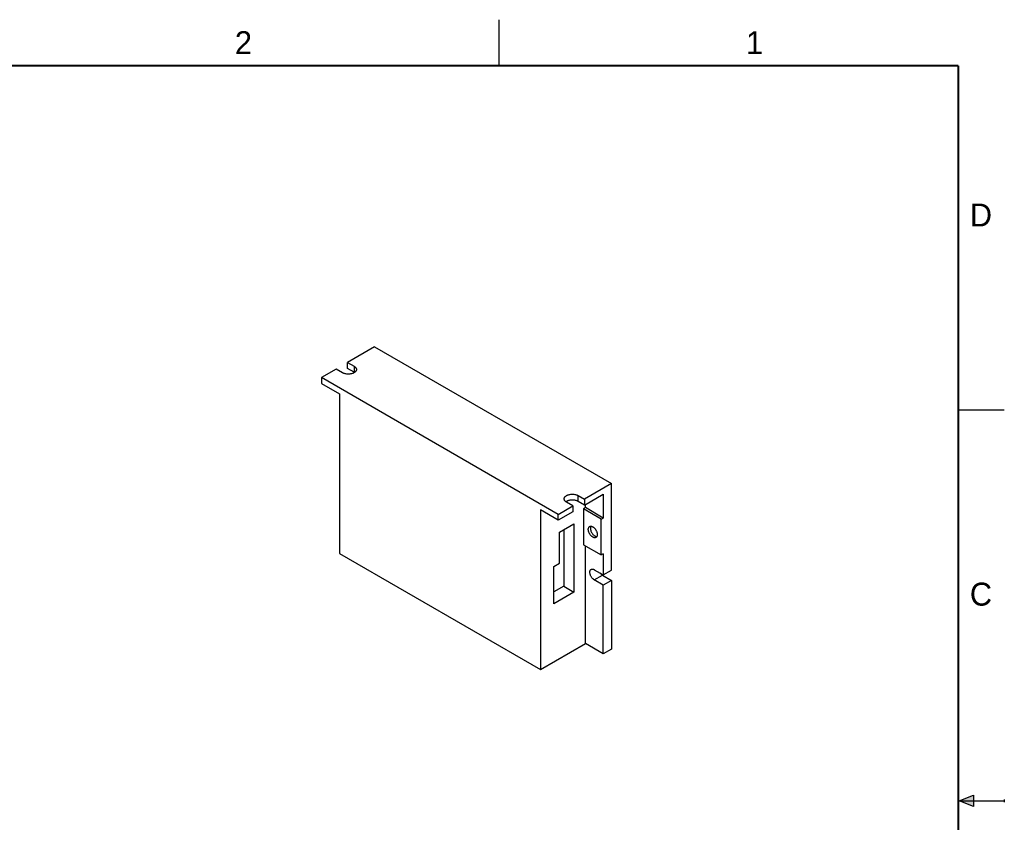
# Model space of a CAD drawing. Header units: inches. Extents: x 0 to 22, y 0 to 17.
# Tile 7 of 7: x 11.3 to 22, y 8.3 to 17. Entities that reach past the tile are written whole.
import ezdxf

# ---------------------------------------------------------------- set-up
doc = ezdxf.new("R2010")
doc.units = ezdxf.units.IN
doc.header["$LTSCALE"] = 1.21
doc.header["$MEASUREMENT"] = 0
doc.layers.get('0').update_dxf_attribs({"linetype": 'CONTINUOUS'})
doc.styles.add('TEXTSTYLE_2', font='txt')

msp = doc.modelspace()

# ---------------------------------------------------------------- hatches: boundary and pattern name
at = {"linetype": 'CONTINUOUS'}
msp.add_hatch(color=2, dxfattribs=at).paths.add_polyline_path([(21.666, 8.562), (21.666, 8.438), (21.51, 8.5)])

# ---------------------------------------------------------------- linework, layer by layer
at = {"color": 2, "linetype": 'CONTINUOUS'}
for p, q in [((16.5, 16.5), (16.5, 17)), ((22, 12.75), (21.5, 12.75)), ((21.51, 8.5), (21.666, 8.562)), ((21.51, 8.5), (22, 8.5)), ((21.666, 8.438), (21.51, 8.5)), ((21.666, 8.562), (21.666, 8.438)), ((22, 8.515), (22, 8.485))]:
    msp.add_line(p, q, dxfattribs=at)
at = {"color": 6, "linetype": 'CONTINUOUS'}
for p, q in [((15.146, 13.44), (14.852, 13.271)), ((15.146, 13.44), (17.724, 11.952)), ((14.727, 13.198), (14.567, 13.106)), ((14.797, 13.158), (14.727, 13.198)), ((14.852, 13.206), (14.852, 13.271)), ((14.852, 13.271), (14.922, 13.231)), ((14.922, 13.166), (14.852, 13.206)), ((14.922, 13.231), (14.922, 13.166)), ((14.567, 13.106), (14.567, 13.042)), ((17.145, 11.618), (14.567, 13.106)), ((14.567, 13.042), (14.762, 12.929)), ((14.762, 12.929), (14.762, 11.193)), ((17.724, 11.952), (17.43, 11.782)), ((17.724, 11.012), (17.724, 11.952)), ((17.361, 11.822), (17.43, 11.782)), ((17.361, 11.758), (17.361, 11.822)), ((17.43, 11.718), (17.635, 11.836)), ((17.635, 11.836), (17.635, 11.578)), ((17.145, 11.618), (17.305, 11.71)), ((17.305, 11.71), (17.235, 11.75)), ((17.305, 11.71), (17.305, 11.646)), ((17.43, 11.718), (17.361, 11.758)), ((17.44, 11.691), (17.418, 11.678)), ((17.43, 11.782), (17.43, 11.718)), ((17.44, 11.691), (17.44, 11.724)), ((17.635, 11.578), (17.44, 11.691)), ((17.145, 11.553), (16.95, 11.666)), ((16.95, 11.666), (16.95, 9.93)), ((17.305, 11.646), (17.145, 11.553)), ((17.145, 11.553), (17.145, 11.618)), ((17.613, 11.565), (17.418, 11.678)), ((17.418, 11.678), (17.418, 11.288)), ((17.613, 11.565), (17.635, 11.578)), ((17.159, 11.423), (17.316, 11.514)), ((17.316, 11.514), (17.316, 10.771)), ((17.613, 11.176), (17.613, 11.565)), ((17.159, 11.086), (17.159, 11.423)), ((17.205, 11.45), (17.205, 10.836)), ((17.418, 11.288), (17.613, 11.176)), ((17.44, 10.213), (17.44, 11.275)), ((14.762, 11.193), (16.95, 9.93)), ((17.635, 11.188), (17.613, 11.176)), ((17.635, 11.188), (17.635, 10.96)), ((17.098, 11.05), (17.159, 11.086)), ((17.098, 10.645), (17.098, 11.05)), ((17.537, 11.016), (17.635, 10.96)), ((17.537, 10.904), (17.627, 10.955)), ((17.627, 10.955), (17.724, 10.899)), ((17.635, 10.96), (17.724, 11.012)), ((17.205, 10.836), (17.098, 10.774)), ((17.205, 10.836), (17.316, 10.771)), ((17.635, 10.848), (17.537, 10.904)), ((17.724, 10.899), (17.635, 10.848)), ((17.635, 10.1), (17.635, 10.848)), ((17.724, 10.899), (17.724, 10.152)), ((17.316, 10.771), (17.098, 10.645)), ((16.95, 9.93), (17.44, 10.213)), ((17.635, 10.1), (17.44, 10.213)), ((17.724, 10.152), (17.635, 10.1))]:
    msp.add_line(p, q, dxfattribs=at)
at = {"color": 7, "linetype": 'CONTINUOUS', "const_width": 0.02}
for points in [[(21.5, 16.5), (0.5, 16.5)], [(21.5, 0.5), (21.5, 16.5)]]:
    msp.add_lwpolyline(points, dxfattribs=at)
at = {"color": 6, "linetype": 'CONTINUOUS'}
for centre, radius, start, end in [((14.883, 13.099), 0.0781, 56.3079, 60.0434), ((14.886, 13.103), 0.073, 54.8066, 56.2998), ((17.272, 11.694), 0.0735, 123.7055, 125.1882), ((17.275, 11.689), 0.0793, 119.987, 123.6618)]:
    msp.add_arc(centre, radius, start, end, dxfattribs=at)
for points, knots in [([(14.922, 13.231), (14.924, 13.229), (14.928, 13.227), (14.933, 13.223), (14.937, 13.219), (14.941, 13.214), (14.944, 13.209), (14.946, 13.204), (14.948, 13.199), (14.948, 13.196), (14.948, 13.194)], [0, 0, 0, 0, 0.1484, 0.289399, 0.42275, 0.54868, 0.668013, 0.781926, 0.891978, 1, 1, 1, 1]), ([(14.948, 13.194), (14.948, 13.193), (14.948, 13.189), (14.946, 13.184), (14.944, 13.179), (14.941, 13.175), (14.937, 13.17), (14.933, 13.166), (14.928, 13.162), (14.924, 13.159), (14.922, 13.158)], [0, 0, 0, 0, 0.108022, 0.218074, 0.331987, 0.45132, 0.57725, 0.710601, 0.8516, 1, 1, 1, 1]), ([(14.922, 13.158), (14.92, 13.157), (14.915, 13.155), (14.906, 13.151), (14.893, 13.147), (14.877, 13.144), (14.859, 13.143), (14.842, 13.144), (14.826, 13.147), (14.813, 13.151), (14.803, 13.155), (14.799, 13.157), (14.797, 13.158)], [0, 0, 0, 0, 0.055792, 0.114191, 0.237395, 0.366997, 0.5, 0.633003, 0.762605, 0.885809, 0.944208, 1, 1, 1, 1]), ([(17.209, 11.786), (17.209, 11.788), (17.21, 11.791), (17.211, 11.796), (17.213, 11.801), (17.216, 11.806), (17.22, 11.811), (17.224, 11.815), (17.23, 11.819), (17.233, 11.821), (17.235, 11.822)], [0, 0, 0, 0, 0.108022, 0.218074, 0.331987, 0.45132, 0.57725, 0.710601, 0.8516, 1, 1, 1, 1]), ([(17.235, 11.822), (17.237, 11.824), (17.242, 11.826), (17.251, 11.83), (17.264, 11.834), (17.281, 11.837), (17.298, 11.838), (17.315, 11.837), (17.332, 11.834), (17.345, 11.83), (17.354, 11.826), (17.359, 11.824), (17.361, 11.822)], [0, 0, 0, 0, 0.055792, 0.114191, 0.237395, 0.366997, 0.5, 0.633003, 0.762605, 0.885809, 0.944208, 1, 1, 1, 1]), ([(17.235, 11.75), (17.233, 11.751), (17.23, 11.754), (17.224, 11.758), (17.22, 11.762), (17.216, 11.767), (17.213, 11.771), (17.211, 11.776), (17.21, 11.781), (17.209, 11.785), (17.209, 11.786)], [0, 0, 0, 0, 0.1484, 0.289399, 0.42275, 0.54868, 0.668013, 0.781926, 0.891978, 1, 1, 1, 1]), ([(17.361, 11.758), (17.359, 11.759), (17.354, 11.762), (17.345, 11.766), (17.332, 11.77), (17.315, 11.773), (17.298, 11.773), (17.281, 11.773), (17.264, 11.77), (17.251, 11.766), (17.242, 11.762), (17.237, 11.759), (17.235, 11.758)], [0, 0, 0, 0, 0.055792, 0.114191, 0.237395, 0.366997, 0.5, 0.633003, 0.762605, 0.885809, 0.944208, 1, 1, 1, 1]), ([(17.472, 11.454), (17.472, 11.456), (17.472, 11.46), (17.473, 11.466), (17.475, 11.472), (17.478, 11.478), (17.48, 11.481), (17.483, 11.484), (17.485, 11.485), (17.486, 11.486)], [0, 0, 0, 0, 0.148422, 0.289489, 0.548523, 0.667908, 0.781856, 0.891933, 1, 1, 1, 1]), ([(17.486, 11.486), (17.487, 11.486), (17.489, 11.487), (17.493, 11.489), (17.498, 11.489), (17.505, 11.489), (17.512, 11.487), (17.519, 11.484), (17.526, 11.48), (17.533, 11.474), (17.54, 11.468), (17.546, 11.46), (17.552, 11.452), (17.557, 11.443), (17.561, 11.434), (17.565, 11.425), (17.567, 11.416), (17.569, 11.407), (17.569, 11.401), (17.569, 11.398)], [0, 0, 0, 0, 0.021331, 0.042893, 0.087471, 0.135253, 0.187163, 0.243612, 0.304568, 0.369664, 0.438263, 0.50955, 0.582574, 0.65631, 0.729687, 0.80165, 0.871266, 0.937672, 1, 1, 1, 1]), ([(17.5, 11.49), (17.499, 11.488), (17.497, 11.484), (17.495, 11.476), (17.494, 11.47), (17.494, 11.467)], [0, 0, 0, 0, 0.226018, 0.594308, 1, 1, 1, 1]), ([(17.555, 11.367), (17.554, 11.366), (17.553, 11.365), (17.549, 11.364), (17.544, 11.363), (17.537, 11.364), (17.53, 11.366), (17.523, 11.369), (17.516, 11.373), (17.509, 11.379), (17.502, 11.385), (17.496, 11.393), (17.49, 11.401), (17.485, 11.409), (17.48, 11.418), (17.477, 11.428), (17.474, 11.437), (17.472, 11.446), (17.472, 11.452), (17.472, 11.454)], [0, 0, 0, 0, 0.021331, 0.042893, 0.087471, 0.135253, 0.187163, 0.243612, 0.304568, 0.369664, 0.438263, 0.50955, 0.582574, 0.65631, 0.729687, 0.80165, 0.871266, 0.937672, 1, 1, 1, 1]), ([(17.494, 11.467), (17.494, 11.465), (17.495, 11.46), (17.496, 11.452), (17.498, 11.444), (17.501, 11.434), (17.507, 11.421), (17.517, 11.407), (17.526, 11.396), (17.534, 11.389), (17.54, 11.385), (17.546, 11.381), (17.554, 11.378), (17.56, 11.376), (17.564, 11.376)], [0, 0, 0, 0, 0.059106, 0.121634, 0.186979, 0.254544, 0.393718, 0.533602, 0.668366, 0.732247, 0.793029, 0.850337, 0.903943, 1, 1, 1, 1]), ([(17.569, 11.398), (17.569, 11.396), (17.569, 11.393), (17.568, 11.386), (17.567, 11.38), (17.564, 11.375), (17.561, 11.372), (17.558, 11.369), (17.556, 11.367), (17.555, 11.367)], [0, 0, 0, 0, 0.148422, 0.289489, 0.548523, 0.667908, 0.781856, 0.891933, 1, 1, 1, 1]), ([(17.489, 10.988), (17.489, 10.99), (17.489, 10.994), (17.49, 10.999), (17.491, 11.003), (17.492, 11.008), (17.494, 11.012), (17.497, 11.015), (17.5, 11.018), (17.502, 11.019), (17.503, 11.02)], [0, 0, 0, 0, 0.148403, 0.289404, 0.422756, 0.548687, 0.668019, 0.781931, 0.89198, 1, 1, 1, 1]), ([(17.537, 10.904), (17.536, 10.905), (17.533, 10.907), (17.526, 10.912), (17.518, 10.919), (17.51, 10.929), (17.503, 10.94), (17.497, 10.952), (17.492, 10.964), (17.49, 10.975), (17.489, 10.983), (17.489, 10.986), (17.489, 10.988)], [0, 0, 0, 0, 0.055793, 0.114192, 0.237398, 0.367002, 0.500006, 0.63301, 0.762611, 0.885813, 0.94421, 1, 1, 1, 1]), ([(17.503, 11.02), (17.504, 11.021), (17.507, 11.022), (17.51, 11.023), (17.515, 11.023), (17.519, 11.023), (17.523, 11.022), (17.528, 11.021), (17.533, 11.019), (17.536, 11.017), (17.537, 11.016)], [0, 0, 0, 0, 0.108017, 0.218064, 0.331975, 0.451305, 0.577237, 0.71059, 0.851593, 1, 1, 1, 1]), ([(17.6, 10.98), (17.602, 10.978), (17.606, 10.973), (17.612, 10.966), (17.619, 10.96), (17.624, 10.957), (17.627, 10.955)], [0, 0, 0, 0, 0.266212, 0.523655, 0.769274, 1, 1, 1, 1])]:
    msp.add_open_spline(points, degree=3, knots=knots, dxfattribs=at)

# ---------------------------------------------------------------- texts
at = {"color": 2, "linetype": 'CONTINUOUS', "char_height": 0.25, "width": 0.25, "attachment_point": 1, "line_spacing_factor": 0.9, "style": 'TEXTSTYLE_2'}
for s, insert in [('2', (13.625, 16.875)), ('1', (19.188, 16.875)), ('D', (21.625, 15)), ('C', (21.625, 10.875))]:
    msp.add_mtext(s, dxfattribs=dict(at, insert=insert))

doc.saveas('drawing.dxf')
